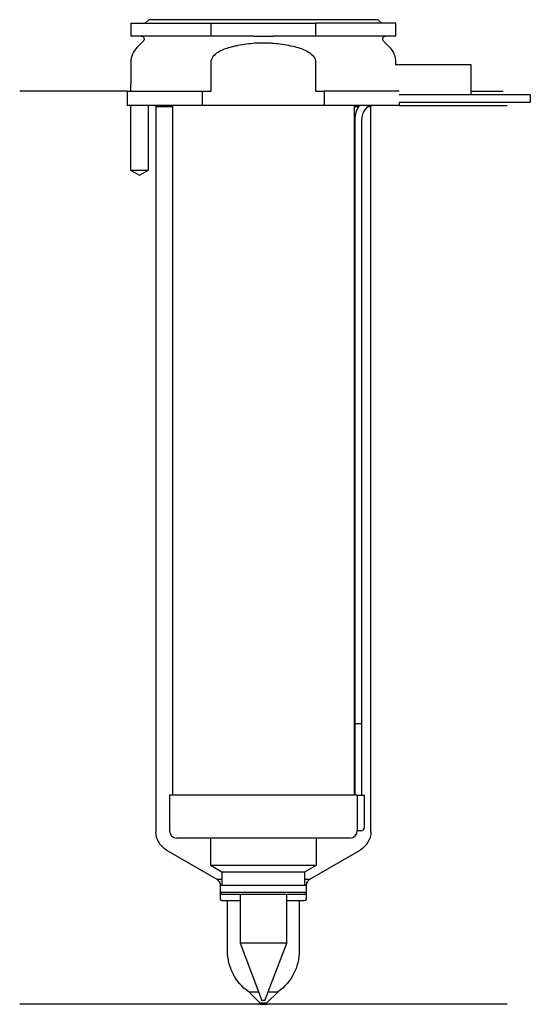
# Model space of a CAD drawing. Header units: inches. Extents: x 24 to 95, y 147 to 284.
import ezdxf

# ---------------------------------------------------------------- set-up
doc = ezdxf.new("R2010")
doc.units = ezdxf.units.IN
for name, color, linetype in [('201', 7, 'Continuous'), ('30', 7, 'Continuous'), ('32', 7, 'Continuous')]:
    doc.layers.add(name, color=color, linetype=linetype)

msp = doc.modelspace()

# ---------------------------------------------------------------- linework, layer by layer
at = {"layer": '201', "color": 113}
for p, q in [((38.53, 274.31), (23.53, 274.31)), ((38.53, 274.31), (38.53, 272.31)), ((86.53, 274.31), (90.99, 274.31)), ((38.98, 272.31), (38.98, 263.31)), ((41.48, 263.31), (41.48, 272.31)), ((42.43, 272.31), (42.53, 272.21)), ((72.53, 272.21), (72.63, 272.31)), ((76.53, 272.31), (91.53, 272.31)), ((42.53, 272.21), (44.83, 272.21)), ((42.53, 272.21), (42.53, 170.92)), ((70.23, 272.21), (70.84, 272.21)), ((72.15, 272.21), (72.53, 272.21)), ((72.53, 170.92), (72.53, 272.21)), ((38.98, 263.31), (40.23, 262.59)), ((40.23, 262.59), (41.48, 263.31)), ((44.03, 168.32), (51.02, 164.28)), ((64.03, 164.28), (71.03, 168.32)), ((51.4, 163.9), (51.02, 164.28)), ((51.02, 164.28), (51.72, 164.28)), ((63.33, 164.28), (64.03, 164.28)), ((64.03, 164.28), (63.65, 163.9)), ((51.52, 163.62), (51.52, 161.48)), ((63.53, 161.48), (63.53, 163.62)), ((51.72, 161.28), (52.53, 161.28)), ((52.53, 154.24), (52.53, 161.28)), ((52.53, 161.28), (54.28, 161.28)), ((60.78, 161.28), (62.53, 161.28)), ((62.53, 161.28), (63.33, 161.28)), ((62.53, 161.28), (62.53, 154.24)), ((55.48, 148.53), (56.86, 148.53)), ((57.03, 146.98), (55.48, 148.53)), ((59.58, 148.53), (58.03, 146.98)), ((58.19, 148.53), (59.58, 148.53)), ((57.03, 146.78), (23.53, 146.78)), ((57.03, 146.98), (57.03, 146.78)), ((57.03, 146.98), (58.03, 146.98)), ((57.03, 146.78), (58.03, 146.78)), ((58.03, 146.78), (58.03, 146.98)), ((91.53, 146.78), (58.03, 146.78))]:
    msp.add_line(p, q, dxfattribs=at)
at = {"layer": '201', "color": 113, "extrusion": (0, 0, -1)}
for centre, radius, start, end in [((-45.53, 170.92), 3, 300, 360), ((-69.53, 170.92), 3, 180, 240), ((-59.53, 154.24), 7, -54.6499, 0), ((-55.53, 154.24), 7, 180, 234.6499)]:
    msp.add_arc(centre, radius, start, end, dxfattribs=at)
at = {"layer": '201', "color": 113}
for centre, radius, start, end in [((51.12, 163.62), 0.4, 0, 45), ((63.93, 163.62), 0.4, 135, 180), ((51.72, 161.48), 0.2, 180, 270), ((63.33, 161.48), 0.2, -90, 0)]:
    msp.add_arc(centre, radius, start, end, dxfattribs=at)
at = {"layer": '30', "color": 113}
for p, q in [((39.03, 283.81), (50.23, 283.81)), ((39.03, 283.81), (39.03, 282.01)), ((41.53, 284.31), (41.03, 283.81)), ((73.53, 284.31), (41.53, 284.31)), ((50.23, 282.01), (50.23, 283.81)), ((50.23, 283.81), (64.82, 283.81)), ((76.03, 283.81), (64.82, 283.81)), ((64.82, 283.81), (64.82, 282.01)), ((74.03, 283.81), (73.53, 284.31)), ((76.03, 282.01), (76.03, 283.81)), ((50.23, 282.01), (39.03, 282.01)), ((56.22, 282.01), (50.23, 282.01)), ((64.82, 282.01), (58.83, 282.01)), ((76.03, 282.01), (64.82, 282.01)), ((40.76, 281.33), (39.9, 280.48)), ((75.15, 280.48), (74.29, 281.33)), ((39.03, 278.35), (39.03, 275.31)), ((50.23, 274.31), (50.23, 278.35)), ((64.82, 278.35), (64.82, 274.31)), ((76.03, 278.01), (76.03, 278.35)), ((38.98, 275.31), (38.98, 274.31)), ((38.98, 275.31), (39.03, 275.31)), ((38.53, 274.31), (38.53, 272.31)), ((38.53, 274.31), (49.04, 274.31)), ((49.04, 272.31), (49.04, 274.31)), ((49.04, 274.31), (50.23, 274.31)), ((64.82, 274.31), (66.01, 274.31)), ((66.01, 274.31), (66.01, 272.31)), ((76.48, 274.31), (66.01, 274.31)), ((94.78, 273.81), (86.53, 273.81)), ((94.78, 273.81), (94.78, 272.81)), ((49.04, 272.31), (38.53, 272.31)), ((38.98, 272.31), (38.98, 263.31)), ((41.48, 263.31), (41.48, 272.31)), ((44.83, 272.31), (44.83, 176.01)), ((66.01, 272.31), (49.04, 272.31)), ((76.53, 272.31), (66.01, 272.31)), ((70.23, 176.01), (70.23, 272.31)), ((76.53, 272.81), (94.78, 272.81)), ((76.53, 272.31), (76.53, 272.81)), ((70.28, 270.31), (70.28, 186.01)), ((71.28, 186.01), (71.28, 270.31)), ((38.98, 263.31), (41.48, 263.31)), ((70.28, 186.01), (71.28, 186.01)), ((70.28, 186.01), (71.28, 186.01)), ((70.28, 186.01), (70.28, 176.01)), ((71.28, 176.01), (71.28, 186.01)), ((70.6, 176.01), (44.43, 176.01)), ((44.43, 176.01), (44.43, 171.01)), ((70.6, 176.01), (70.6, 171.51)), ((70.6, 176.01), (71.63, 176.01)), ((71.63, 171.51), (71.63, 176.01)), ((71.13, 171.01), (70.62, 171.01)), ((69.63, 170.01), (45.43, 170.01)), ((50.13, 170.01), (50.13, 166.23)), ((64.93, 166.23), (64.93, 170.01)), ((50.13, 166.23), (51.72, 165.31)), ((50.13, 166.23), (64.93, 166.23)), ((51.72, 165.31), (63.33, 165.31)), ((51.72, 165.31), (51.72, 163.41)), ((63.33, 165.31), (64.93, 166.23)), ((63.33, 163.41), (63.33, 165.31)), ((51.52, 163.41), (51.52, 162.41)), ((51.52, 163.41), (63.53, 163.41)), ((51.52, 162.41), (51.82, 162.11)), ((63.53, 162.41), (51.52, 162.41)), ((63.23, 162.11), (63.53, 162.41)), ((63.53, 162.41), (63.53, 163.41)), ((63.23, 162.11), (51.82, 162.11)), ((54.28, 162.11), (54.28, 155.34)), ((60.78, 155.34), (60.78, 162.11)), ((54.28, 155.34), (57.33, 147.31)), ((60.78, 155.34), (54.28, 155.34)), ((57.73, 147.31), (60.78, 155.34)), ((57.73, 147.31), (57.33, 147.31))]:
    msp.add_line(p, q, dxfattribs=at)
at = {"layer": '30', "color": 113, "extrusion": (0, 0, -1)}
for centre, radius, start, end in [((-40.48, 281.61), 0.4, 90, 225), ((-74.58, 281.61), 0.4, -45, 90), ((-73.78, 270.31), 2.5, 0, 53.1295)]:
    msp.add_arc(centre, radius, start, end, dxfattribs=at)
at = {"layer": '30', "color": 113}
for centre, radius, start, end in [((42.03, 278.35), 3, 135, 180), ((73.03, 278.35), 3, 0, 45), ((73.78, 270.31), 3.5, 145.1489, 180), ((45.43, 171.01), 1, 180, 270), ((69.63, 171.01), 1, -90, 0), ((71.13, 171.51), 0.5, -90, 0)]:
    msp.add_arc(centre, radius, start, end, dxfattribs=at)
for points, knots in [([(56.22, 282.01), (56.65, 282.01), (57.08, 282.01), (57.54, 282.01), (57.57, 282.01), (57.62, 282.01), (57.7, 282.01), (57.9, 282.01), (58.06, 282.01), (58.39, 282.01), (58.61, 282.01), (58.83, 282.01)], [0, 0, 0, 0, 0.5, 0.5, 0.53125, 0.53125, 0.5625, 0.625, 0.75, 0.75, 1, 1, 1, 1]), ([(52.89, 280.48), (53.08, 280.53), (53.27, 280.57), (53.65, 280.66), (53.84, 280.7), (54.42, 280.82), (54.8, 280.89), (55.96, 281.04), (56.74, 281.1), (57.72, 281.1), (57.92, 281.09), (58.31, 281.08), (58.51, 281.07), (59.1, 281.03), (59.49, 280.99), (60.65, 280.83), (61.41, 280.67), (62.16, 280.48)], [0, 0, 0, 0, 0.0625, 0.0625, 0.125, 0.125, 0.25, 0.25, 0.5, 0.5, 0.5625, 0.5625, 0.625, 0.625, 0.75, 0.75, 1, 1, 1, 1]), ([(50.23, 278.35), (50.23, 278.96), (50.71, 279.47), (51.73, 280.12), (52.31, 280.32), (52.89, 280.48)], [0, 0, 0, 0, 0.5, 0.5, 1, 1, 1, 1]), ([(62.16, 280.48), (62.75, 280.32), (63.31, 280.12), (64.34, 279.47), (64.82, 278.97), (64.82, 278.35)], [0, 0, 0, 0, 0.5, 0.5, 1, 1, 1, 1]), ([(70.6, 171.51), (70.6, 171.46), (70.6, 171.4), (70.6, 171.3), (70.6, 171.25), (70.61, 171.16), (70.61, 171.12), (70.61, 171.06), (70.62, 171.04), (70.62, 171.03), (70.62, 171.02), (70.62, 171.01)], [0, 0, 0, 0, 0.208202, 0.208202, 0.416635, 0.416635, 0.625338, 0.625338, 0.835614, 0.835614, 1, 1, 1, 1])]:
    msp.add_open_spline(points, degree=3, knots=knots, dxfattribs=at)
at = {"layer": '32', "color": 113}
for p, q in [((86.53, 278.01), (75.98, 278.01)), ((86.53, 273.81), (86.53, 278.01)), ((86.53, 273.81), (76.48, 273.81))]:
    msp.add_line(p, q, dxfattribs=at)

doc.saveas('drawing.dxf')
